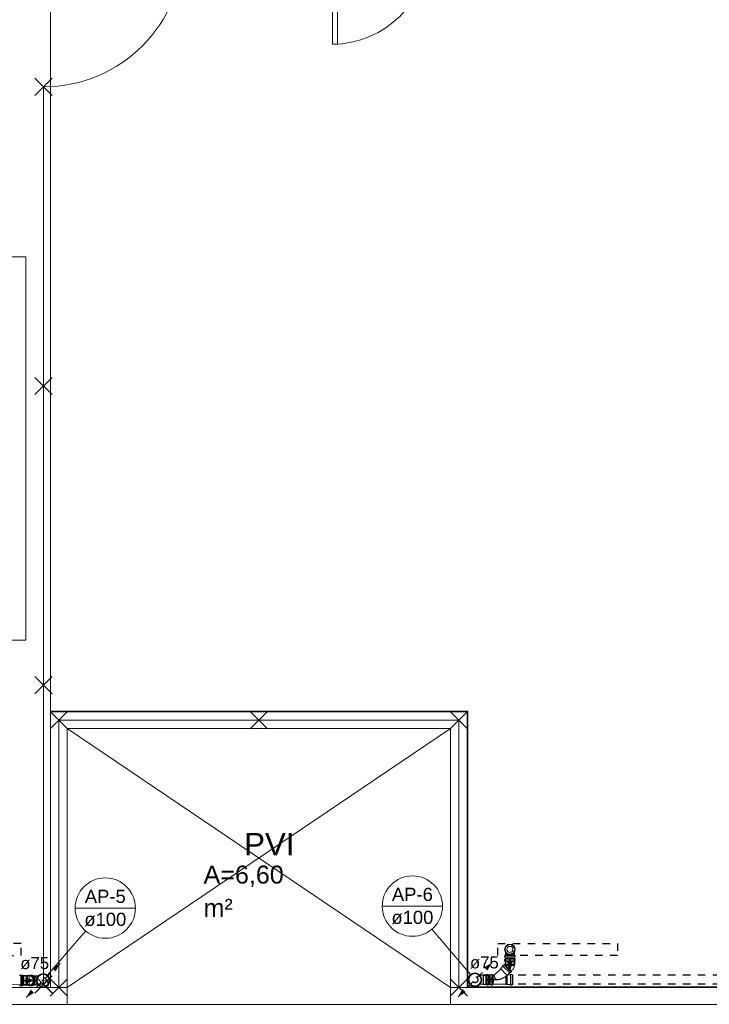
# Model space of a CAD drawing. Header units: millimetres. Extents: x 567 to 934, y -1 to 364.
# Tile 256 of 256: x 637 to 649, y 208 to 224. Entities that reach past the tile are written whole.
import ezdxf

# ---------------------------------------------------------------- set-up
doc = ezdxf.new("R2010")
doc.units = ezdxf.units.MM
doc.header["$MEASUREMENT"] = 0
doc.linetypes.add('JIS_02_1.2', pattern=[0.25, 0.125, -0.125])
doc.linetypes.add('NULL', pattern=[0])
for name, color, linetype, lineweight in [('AP-Condutos', 14, 'JIS_02_1.2', 25), ('AP-Conexões', 9, 'Continuous', 18), ('AP-Indicação coluna', 14, 'Continuous', 13), ('AP-Sentido conduto', 14, 'Continuous', 30), ('AP-Textos conduto', 7, 'Continuous', 9), ('Simbolos', 14, 'Continuous', 20), ('Simbolos_int', 14, 'Continuous', 15)]:
    doc.layers.add(name, color=color, linetype=linetype, lineweight=lineweight)
doc.layers.add('ARQ FINA', color=8, linetype='Continuous')
doc.styles.add('Arial', font='arial.ttf')

msp = doc.modelspace()

# ---------------------------------------------------------------- hatches: boundary and pattern name
at = {"layer": 'AP-Condutos', "linetype": 'Continuous'}
for points in [[(637.812, 208.55), (637.682, 208.475), (637.737, 208.42)], [(645.023, 208.562), (644.894, 208.487), (644.948, 208.432)], [(637.246, 207.984), (637.376, 208.059), (637.321, 208.114)], [(644.458, 207.997), (644.588, 208.072), (644.533, 208.127)]]:
    msp.add_hatch(color=151, dxfattribs=at).paths.add_polyline_path(points)

# ---------------------------------------------------------------- linework, layer by layer
at = {"layer": 'AP-Condutos'}
for p, q in [((645.249, 208.526), (645.249, 208.632)), ((645.4, 208.526), (645.4, 208.632)), ((637.294, 208.343), (637.154, 208.343)), ((644.878, 208.355), (644.974, 208.355)), ((654.338, 208.355), (645.371, 208.355)), ((637.294, 208.192), (637.154, 208.192)), ((644.878, 208.204), (644.974, 208.204)), ((654.338, 208.204), (645.371, 208.204))]:
    msp.add_line(p, q, dxfattribs=at)
for points in [[(635.16, 208.886), (635.16, 208.686), (637.16, 208.686), (637.16, 208.886)], [(647.122, 208.886), (647.122, 208.686), (645.122, 208.686), (645.122, 208.886)]]:
    msp.add_lwpolyline(points, close=True, dxfattribs=at)
for points in [[(637.565, 208.302), (637.812, 208.55)], [(644.776, 208.315), (645.023, 208.562)], [(637.494, 208.232), (637.246, 207.984)], [(644.705, 208.244), (644.458, 207.997)]]:
    msp.add_lwpolyline(points, dxfattribs=at)
for centre in [(644.741, 208.28), (644.741, 208.28), (637.529, 208.267), (637.529, 208.267)]:
    msp.add_circle(centre, 0.05, dxfattribs=at)
at = {"layer": 'AP-Conexões'}
msp.add_circle((645.325, 208.786), 0.05, dxfattribs=at)
at = {"layer": 'AP-Indicação coluna'}
for p, q in [((643.192, 209.509), (644.2, 209.509)), ((638.062, 209.476), (639.071, 209.476)), ((638.238, 209.093), (637.604, 208.355)), ((644.023, 209.125), (644.666, 208.367))]:
    msp.add_line(p, q, dxfattribs=at)
for centre in [(638.567, 209.476), (638.567, 209.476), (643.696, 209.509), (643.696, 209.509)]:
    msp.add_circle(centre, 0.504, dxfattribs=at)
at = {"layer": 'AP-Sentido conduto'}
for p, q in [((645.357, 208.554), (645.292, 208.554)), ((645.292, 208.554), (645.325, 208.433)), ((645.325, 208.433), (645.357, 208.554)), ((637.362, 208.267), (637.241, 208.3)), ((637.241, 208.3), (637.241, 208.235)), ((637.241, 208.235), (637.362, 208.267)), ((645.053, 208.312), (644.933, 208.28)), ((644.933, 208.28), (645.053, 208.247)), ((645.053, 208.247), (645.053, 208.312))]:
    msp.add_line(p, q, dxfattribs=at)
for points in [[(645.325, 208.633), (645.325, 208.433)], [(637.162, 208.267), (637.362, 208.267)], [(645.133, 208.28), (644.933, 208.28)]]:
    msp.add_lwpolyline(points, dxfattribs=at)
at = {"layer": 'ARQ FINA', "lineweight": 5}
for p, q in [((637.651, 225.821), (637.651, 212.763)), ((642.359, 225.503), (642.359, 223.903)), ((642.447, 223.903), (642.447, 225.503)), ((642.359, 223.903), (642.447, 223.903)), ((637.678, 223.048), (637.391, 223.335)), ((637.678, 223.335), (637.391, 223.048)), ((637.534, 223.191), (637.534, 208.201)), ((635.451, 220.35), (637.241, 220.35)), ((637.241, 220.35), (637.241, 213.95)), ((637.678, 218.051), (637.391, 218.338)), ((637.678, 218.338), (637.391, 218.051)), ((637.241, 213.95), (635.451, 213.95)), ((637.678, 213.054), (637.391, 213.342)), ((637.678, 213.342), (637.391, 213.054)), ((637.648, 212.757), (637.935, 212.469)), ((637.648, 212.469), (637.935, 212.757)), ((637.935, 212.757), (637.648, 212.469)), ((637.648, 212.757), (637.935, 212.469)), ((637.651, 212.753), (637.651, 212.763)), ((637.651, 212.763), (644.621, 212.763)), ((637.651, 212.753), (644.611, 212.753)), ((637.651, 208.149), (637.651, 212.753)), ((637.791, 208.149), (637.791, 212.613)), ((637.791, 212.613), (644.471, 212.613)), ((641.275, 212.757), (640.988, 212.469)), ((640.988, 212.757), (641.275, 212.469)), ((644.615, 212.757), (644.328, 212.469)), ((644.328, 212.757), (644.615, 212.469)), ((644.615, 212.469), (644.328, 212.757)), ((644.615, 212.757), (644.328, 212.469)), ((644.471, 212.613), (644.471, 208.149)), ((644.611, 212.753), (644.621, 212.763)), ((644.611, 212.753), (644.611, 208.149)), ((644.621, 212.763), (644.621, 208.159)), ((644.331, 212.473), (637.931, 212.473)), ((637.931, 212.473), (637.931, 208.149)), ((637.931, 212.473), (644.331, 208.149)), ((637.931, 208.149), (644.331, 212.473)), ((644.331, 208.149), (644.331, 212.473)), ((637.679, 208.059), (637.389, 208.344)), ((637.678, 208.058), (637.391, 208.345)), ((637.678, 208.345), (637.391, 208.058)), ((637.392, 208.057), (637.677, 208.346)), ((637.534, 208.201), (611.295, 207.974)), ((637.606, 208.166), (637.606, 208.256)), ((637.648, 208.293), (637.935, 208.006)), ((637.648, 208.006), (637.935, 208.293)), ((644.615, 208.006), (644.328, 208.293)), ((644.615, 208.293), (644.328, 208.006)), ((637.931, 208.149), (636.529, 208.149)), ((637.931, 207.869), (637.931, 208.149)), ((657.521, 208.149), (644.331, 208.149)), ((644.331, 208.149), (644.331, 207.869)), ((644.611, 208.149), (644.621, 208.159)), ((657.331, 208.159), (644.621, 208.159)), ((636.522, 207.869), (670.363, 207.869)), ((636.53, 207.869), (637.931, 207.869)), ((644.331, 207.869), (667.191, 207.869))]:
    msp.add_line(p, q, dxfattribs=at)
at = {"layer": 'ARQ FINA', "linetype": 'Continuous', "lineweight": 5}
msp.add_line((637.651, 225.821), (637.651, 212.763), dxfattribs=at)
at = {"layer": 'ARQ FINA', "lineweight": 5}
for centre, radius, end in [((637.535, 225.528), 2.337, 0), ((642.359, 225.503), 1.6, 360)]:
    msp.add_arc(centre, radius, 270, end, dxfattribs=at)
at = {"layer": 'Simbolos'}
for p, q in [((645.236, 208.68), (645.236, 208.662)), ((645.244, 208.683), (645.238, 208.682)), ((645.243, 208.66), (645.238, 208.66)), ((645.245, 208.694), (645.404, 208.694)), ((645.245, 208.694), (645.245, 208.685)), ((645.245, 208.658), (645.245, 208.641)), ((645.249, 208.74), (645.249, 208.694)), ((645.4, 208.74), (645.4, 208.694)), ((645.404, 208.694), (645.404, 208.685)), ((645.405, 208.658), (645.405, 208.641)), ((645.406, 208.683), (645.412, 208.682)), ((645.407, 208.66), (645.412, 208.66)), ((645.413, 208.68), (645.413, 208.662)), ((645.208, 208.506), (645.171, 208.469)), ((645.208, 208.509), (645.204, 208.513)), ((645.217, 208.528), (645.205, 208.515)), ((645.322, 208.395), (645.209, 208.507)), ((645.225, 208.525), (645.219, 208.528)), ((645.339, 208.412), (645.226, 208.524)), ((645.234, 208.532), (645.227, 208.525)), ((645.346, 208.419), (645.234, 208.532)), ((645.236, 208.617), (645.236, 208.6)), ((645.246, 208.539), (645.237, 208.529)), ((645.244, 208.621), (645.238, 208.619)), ((645.243, 208.597), (645.238, 208.598)), ((645.245, 208.641), (645.245, 208.64)), ((645.245, 208.64), (645.245, 208.527)), ((645.404, 208.632), (645.245, 208.632)), ((645.245, 208.632), (645.245, 208.623)), ((645.245, 208.595), (645.245, 208.578)), ((645.245, 208.578), (645.246, 208.578)), ((645.245, 208.527), (645.246, 208.526)), ((645.246, 208.578), (645.246, 208.542)), ((645.246, 208.542), (645.246, 208.542)), ((645.246, 208.526), (645.403, 208.526)), ((645.404, 208.542), (645.4, 208.539)), ((645.4, 208.539), (645.4, 208.525)), ((645.4, 208.525), (645.403, 208.525)), ((645.4, 208.519), (645.403, 208.519)), ((645.404, 208.527), (645.403, 208.526)), ((645.403, 208.525), (645.403, 208.519)), ((645.405, 208.641), (645.404, 208.64)), ((645.404, 208.64), (645.404, 208.527)), ((645.404, 208.632), (645.404, 208.623)), ((645.404, 208.595), (645.404, 208.578)), ((645.404, 208.578), (645.404, 208.578)), ((645.404, 208.578), (645.404, 208.542)), ((645.406, 208.621), (645.412, 208.619)), ((645.406, 208.597), (645.412, 208.598)), ((645.413, 208.617), (645.413, 208.6)), ((637.137, 208.348), (637.139, 208.354)), ((637.141, 208.356), (637.159, 208.356)), ((637.154, 208.347), (637.163, 208.347)), ((637.154, 208.188), (637.154, 208.347)), ((637.161, 208.349), (637.16, 208.354)), ((637.163, 208.347), (637.18, 208.347)), ((637.165, 208.348), (637.167, 208.354)), ((637.169, 208.356), (637.186, 208.356)), ((637.18, 208.347), (637.181, 208.347)), ((637.181, 208.347), (637.293, 208.347)), ((637.189, 208.349), (637.188, 208.354)), ((637.191, 208.347), (637.208, 208.347)), ((637.208, 208.347), (637.208, 208.346)), ((637.208, 208.346), (637.244, 208.346)), ((637.244, 208.346), (637.247, 208.343)), ((637.247, 208.343), (637.261, 208.343)), ((637.261, 208.343), (637.261, 208.346)), ((637.261, 208.346), (637.267, 208.346)), ((637.267, 208.343), (637.267, 208.346)), ((637.267, 208.343), (637.311, 208.343)), ((637.293, 208.347), (637.294, 208.346)), ((637.294, 208.189), (637.294, 208.346)), ((637.318, 208.356), (637.336, 208.356)), ((637.392, 208.343), (637.442, 208.343)), ((644.881, 208.355), (644.828, 208.355)), ((644.879, 208.359), (644.878, 208.358)), ((644.878, 208.358), (644.878, 208.201)), ((644.992, 208.359), (644.879, 208.359)), ((644.884, 208.359), (644.881, 208.355)), ((644.92, 208.359), (644.884, 208.359)), ((644.937, 208.359), (644.92, 208.359)), ((644.92, 208.359), (644.92, 208.359)), ((644.939, 208.361), (644.94, 208.366)), ((644.959, 208.368), (644.942, 208.368)), ((644.963, 208.361), (644.961, 208.367)), ((644.974, 208.359), (644.965, 208.359)), ((644.974, 208.359), (644.974, 208.2)), ((645.01, 208.36), (644.992, 208.36)), ((644.992, 208.36), (644.992, 208.359)), ((645.012, 208.361), (645.012, 208.366)), ((645.031, 208.368), (645.014, 208.368)), ((645.035, 208.361), (645.033, 208.367)), ((645.046, 208.359), (645.037, 208.359)), ((645.046, 208.359), (645.046, 208.2)), ((645.063, 208.355), (645.046, 208.355)), ((645.046, 208.355), (645.046, 208.204)), ((645.171, 208.463), (645.063, 208.355)), ((645.171, 208.469), (645.171, 208.463)), ((645.171, 208.463), (645.281, 208.353)), ((645.265, 208.346), (645.259, 208.342)), ((645.259, 208.342), (645.259, 208.337)), ((645.259, 208.337), (645.259, 208.204)), ((645.265, 208.346), (645.265, 208.342)), ((645.265, 208.342), (645.265, 208.204)), ((645.278, 208.351), (645.278, 208.204)), ((645.32, 208.393), (645.29, 208.363)), ((645.334, 208.359), (645.291, 208.359)), ((645.323, 208.393), (645.327, 208.39)), ((645.342, 208.402), (645.33, 208.39)), ((645.336, 208.361), (645.337, 208.366)), ((645.336, 208.2), (645.336, 208.359)), ((645.339, 208.41), (645.343, 208.405)), ((645.356, 208.368), (645.339, 208.368)), ((645.346, 208.419), (645.34, 208.413)), ((645.362, 208.441), (645.343, 208.422)), ((645.36, 208.361), (645.358, 208.367)), ((645.36, 208.2), (645.36, 208.359)), ((645.371, 208.359), (645.362, 208.359)), ((645.371, 208.2), (645.371, 208.359)), ((637.137, 208.186), (637.139, 208.18)), ((637.141, 208.179), (637.159, 208.179)), ((637.154, 208.188), (637.163, 208.188)), ((637.161, 208.185), (637.16, 208.18)), ((637.163, 208.187), (637.18, 208.187)), ((637.165, 208.186), (637.167, 208.18)), ((637.169, 208.179), (637.186, 208.179)), ((637.18, 208.187), (637.181, 208.188)), ((637.181, 208.188), (637.293, 208.188)), ((637.189, 208.186), (637.188, 208.18)), ((637.191, 208.188), (637.208, 208.188)), ((637.208, 208.188), (637.208, 208.188)), ((637.208, 208.188), (637.244, 208.188)), ((637.244, 208.188), (637.247, 208.192)), ((637.247, 208.192), (637.261, 208.192)), ((637.261, 208.192), (637.261, 208.189)), ((637.261, 208.189), (637.267, 208.189)), ((637.267, 208.192), (637.311, 208.192)), ((637.267, 208.192), (637.267, 208.189)), ((637.293, 208.188), (637.294, 208.189)), ((637.318, 208.178), (637.336, 208.178)), ((637.392, 208.192), (637.442, 208.192)), ((644.881, 208.204), (644.828, 208.204)), ((644.879, 208.2), (644.878, 208.201)), ((644.992, 208.2), (644.879, 208.2)), ((644.884, 208.2), (644.881, 208.204)), ((644.92, 208.2), (644.884, 208.2)), ((644.937, 208.2), (644.92, 208.2)), ((644.92, 208.2), (644.92, 208.2)), ((644.939, 208.198), (644.94, 208.193)), ((644.959, 208.191), (644.942, 208.191)), ((644.963, 208.198), (644.961, 208.192)), ((644.974, 208.2), (644.965, 208.2)), ((645.01, 208.2), (644.992, 208.2)), ((644.992, 208.2), (644.992, 208.2)), ((645.012, 208.198), (645.012, 208.193)), ((645.031, 208.191), (645.014, 208.191)), ((645.035, 208.198), (645.033, 208.192)), ((645.046, 208.2), (645.037, 208.2)), ((645.259, 208.204), (645.046, 208.204)), ((645.259, 208.204), (645.259, 208.201)), ((645.265, 208.201), (645.259, 208.201)), ((645.278, 208.204), (645.265, 208.204)), ((645.265, 208.204), (645.265, 208.201)), ((645.282, 208.2), (645.278, 208.204)), ((645.334, 208.2), (645.282, 208.2)), ((645.336, 208.198), (645.337, 208.193)), ((645.356, 208.191), (645.339, 208.191)), ((645.36, 208.198), (645.358, 208.192)), ((645.371, 208.2), (645.362, 208.2))]:
    msp.add_line(p, q, dxfattribs=at)
for points in [[(645.238, 208.682), (645.237, 208.682), (645.237, 208.682), (645.237, 208.681), (645.237, 208.681), (645.237, 208.681), (645.236, 208.681), (645.236, 208.68), (645.236, 208.68), (645.236, 208.68)], [(645.236, 208.662), (645.236, 208.662), (645.236, 208.662), (645.236, 208.661), (645.237, 208.661), (645.237, 208.661), (645.237, 208.661), (645.237, 208.661), (645.238, 208.66), (645.238, 208.66)], [(645.245, 208.658), (645.245, 208.658), (645.245, 208.659), (645.245, 208.659), (645.244, 208.659), (645.244, 208.659), (645.244, 208.66), (645.244, 208.66), (645.243, 208.66), (645.243, 208.66)], [(645.244, 208.683), (645.244, 208.683), (645.244, 208.684), (645.245, 208.684), (645.245, 208.684), (645.245, 208.684), (645.245, 208.684), (645.245, 208.685), (645.245, 208.685), (645.245, 208.685)], [(645.404, 208.685), (645.404, 208.685), (645.405, 208.685), (645.405, 208.684), (645.405, 208.684), (645.405, 208.684), (645.405, 208.684), (645.405, 208.684), (645.406, 208.683), (645.406, 208.683)], [(645.407, 208.66), (645.406, 208.66), (645.406, 208.66), (645.406, 208.66), (645.405, 208.659), (645.405, 208.659), (645.405, 208.659), (645.405, 208.659), (645.405, 208.658), (645.405, 208.658)], [(645.413, 208.68), (645.413, 208.68), (645.413, 208.68), (645.413, 208.681), (645.413, 208.681), (645.413, 208.681), (645.413, 208.681), (645.412, 208.682), (645.412, 208.682), (645.412, 208.682)], [(645.412, 208.66), (645.412, 208.66), (645.412, 208.661), (645.413, 208.661), (645.413, 208.661), (645.413, 208.661), (645.413, 208.661), (645.413, 208.662), (645.413, 208.662), (645.413, 208.662)], [(645.205, 208.515), (645.204, 208.515), (645.204, 208.515), (645.204, 208.515), (645.204, 208.514), (645.204, 208.514), (645.204, 208.514), (645.204, 208.513), (645.204, 208.513), (645.204, 208.513)], [(645.208, 208.506), (645.208, 208.506), (645.208, 208.506), (645.208, 208.507), (645.208, 208.507), (645.208, 208.507), (645.208, 208.508), (645.208, 208.508), (645.208, 208.508), (645.208, 208.509)], [(645.219, 208.528), (645.219, 208.528), (645.219, 208.528), (645.219, 208.528), (645.218, 208.528), (645.218, 208.528), (645.218, 208.528), (645.217, 208.528), (645.217, 208.528), (645.217, 208.528)], [(645.225, 208.525), (645.225, 208.525), (645.225, 208.525), (645.226, 208.525), (645.226, 208.525), (645.226, 208.525), (645.226, 208.525), (645.227, 208.525), (645.227, 208.525), (645.227, 208.525)], [(645.238, 208.619), (645.237, 208.619), (645.237, 208.619), (645.237, 208.619), (645.237, 208.618), (645.237, 208.618), (645.236, 208.618), (645.236, 208.618), (645.236, 208.617), (645.236, 208.617)], [(645.236, 208.6), (645.236, 208.599), (645.236, 208.599), (645.236, 208.599), (645.237, 208.598), (645.237, 208.598), (645.237, 208.598), (645.237, 208.598), (645.238, 208.598), (645.238, 208.598)], [(645.245, 208.595), (645.245, 208.596), (645.245, 208.596), (645.245, 208.596), (645.245, 208.596), (645.245, 208.597), (645.244, 208.597), (645.244, 208.597), (645.244, 208.597), (645.243, 208.597)], [(645.244, 208.621), (645.244, 208.621), (645.244, 208.621), (645.245, 208.621), (645.245, 208.621), (645.245, 208.622), (645.245, 208.622), (645.245, 208.622), (645.245, 208.622), (645.245, 208.623)], [(645.246, 208.539), (645.247, 208.539), (645.247, 208.539), (645.247, 208.54), (645.247, 208.54), (645.247, 208.54), (645.247, 208.541), (645.247, 208.541), (645.247, 208.541), (645.246, 208.542)], [(645.357, 208.436), (645.365, 208.444), (645.372, 208.452), (645.378, 208.46), (645.383, 208.469), (645.388, 208.479), (645.392, 208.488), (645.396, 208.498), (645.398, 208.509), (645.4, 208.519)], [(645.404, 208.623), (645.404, 208.622), (645.405, 208.622), (645.405, 208.622), (645.405, 208.622), (645.405, 208.621), (645.405, 208.621), (645.405, 208.621), (645.406, 208.621), (645.406, 208.621)], [(645.406, 208.597), (645.406, 208.597), (645.406, 208.597), (645.405, 208.597), (645.405, 208.597), (645.405, 208.596), (645.405, 208.596), (645.405, 208.596), (645.404, 208.596), (645.404, 208.595)], [(645.413, 208.617), (645.413, 208.617), (645.413, 208.618), (645.413, 208.618), (645.413, 208.618), (645.413, 208.618), (645.413, 208.619), (645.412, 208.619), (645.412, 208.619), (645.412, 208.619)], [(645.412, 208.598), (645.412, 208.598), (645.412, 208.598), (645.413, 208.598), (645.413, 208.598), (645.413, 208.598), (645.413, 208.599), (645.413, 208.599), (645.413, 208.599), (645.413, 208.6)], [(637.141, 208.356), (637.141, 208.356), (637.14, 208.356), (637.14, 208.356), (637.14, 208.355), (637.14, 208.355), (637.139, 208.355), (637.139, 208.355), (637.139, 208.355), (637.139, 208.354)], [(637.16, 208.354), (637.16, 208.354), (637.16, 208.355), (637.16, 208.355), (637.16, 208.355), (637.16, 208.355), (637.159, 208.356), (637.159, 208.356), (637.159, 208.356), (637.159, 208.356)], [(637.161, 208.349), (637.161, 208.349), (637.161, 208.348), (637.161, 208.348), (637.161, 208.348), (637.162, 208.348), (637.162, 208.347), (637.162, 208.347), (637.163, 208.347), (637.163, 208.347)], [(637.163, 208.347), (637.164, 208.347), (637.164, 208.347), (637.164, 208.347), (637.165, 208.347), (637.165, 208.347), (637.165, 208.347), (637.165, 208.348), (637.165, 208.348), (637.165, 208.348)], [(637.169, 208.356), (637.169, 208.356), (637.168, 208.356), (637.168, 208.356), (637.168, 208.355), (637.168, 208.355), (637.167, 208.355), (637.167, 208.355), (637.167, 208.355), (637.167, 208.354)], [(637.188, 208.354), (637.188, 208.354), (637.188, 208.355), (637.188, 208.355), (637.188, 208.355), (637.188, 208.355), (637.187, 208.356), (637.187, 208.356), (637.187, 208.356), (637.186, 208.356)], [(637.189, 208.349), (637.189, 208.348), (637.189, 208.348), (637.189, 208.348), (637.189, 208.347), (637.19, 208.347), (637.19, 208.347), (637.19, 208.347), (637.191, 208.347), (637.191, 208.347)], [(637.296, 208.35), (637.294, 208.349), (637.293, 208.348), (637.292, 208.348), (637.291, 208.347), (637.29, 208.346), (637.289, 208.345), (637.288, 208.344), (637.286, 208.344), (637.285, 208.343)], [(637.318, 208.356), (637.316, 208.356), (637.313, 208.356), (637.311, 208.355), (637.308, 208.355), (637.305, 208.354), (637.303, 208.353), (637.3, 208.352), (637.298, 208.351), (637.296, 208.35)], [(637.33, 208.337), (637.328, 208.338), (637.326, 208.339), (637.324, 208.34), (637.322, 208.341), (637.32, 208.342), (637.317, 208.342), (637.315, 208.342), (637.313, 208.343), (637.311, 208.343)], [(637.341, 208.35), (637.339, 208.351), (637.337, 208.352), (637.334, 208.353), (637.332, 208.354), (637.329, 208.355), (637.326, 208.355), (637.324, 208.356), (637.321, 208.356), (637.318, 208.356)], [(637.348, 208.321), (637.347, 208.323), (637.345, 208.325), (637.343, 208.327), (637.341, 208.329), (637.339, 208.331), (637.337, 208.333), (637.335, 208.334), (637.332, 208.336), (637.33, 208.337)], [(637.359, 208.35), (637.357, 208.351), (637.354, 208.352), (637.352, 208.353), (637.349, 208.354), (637.347, 208.355), (637.344, 208.355), (637.341, 208.356), (637.339, 208.356), (637.336, 208.356)], [(637.363, 208.33), (637.361, 208.333), (637.359, 208.335), (637.357, 208.338), (637.354, 208.34), (637.352, 208.342), (637.349, 208.344), (637.347, 208.346), (637.344, 208.348), (637.341, 208.35)], [(637.381, 208.33), (637.379, 208.333), (637.376, 208.335), (637.374, 208.338), (637.372, 208.34), (637.37, 208.342), (637.367, 208.344), (637.364, 208.346), (637.362, 208.348), (637.359, 208.35)], [(637.376, 208.302), (637.375, 208.306), (637.374, 208.309), (637.373, 208.312), (637.372, 208.315), (637.37, 208.318), (637.368, 208.321), (637.367, 208.324), (637.365, 208.327), (637.363, 208.33)], [(637.374, 208.347), (637.373, 208.347), (637.372, 208.347), (637.371, 208.347), (637.37, 208.347), (637.369, 208.347), (637.368, 208.347), (637.367, 208.347), (637.366, 208.346), (637.365, 208.346)], [(637.394, 208.342), (637.392, 208.343), (637.39, 208.344), (637.388, 208.345), (637.386, 208.345), (637.383, 208.346), (637.381, 208.347), (637.379, 208.347), (637.376, 208.347), (637.374, 208.347)], [(637.394, 208.302), (637.393, 208.306), (637.392, 208.309), (637.39, 208.312), (637.389, 208.315), (637.388, 208.318), (637.386, 208.321), (637.384, 208.324), (637.382, 208.327), (637.381, 208.33)], [(637.414, 208.324), (637.412, 208.326), (637.41, 208.328), (637.408, 208.331), (637.406, 208.333), (637.404, 208.335), (637.402, 208.337), (637.399, 208.338), (637.397, 208.34), (637.394, 208.342)], [(644.937, 208.359), (644.938, 208.359), (644.938, 208.359), (644.938, 208.359), (644.938, 208.36), (644.939, 208.36), (644.939, 208.36), (644.939, 208.36), (644.939, 208.361), (644.939, 208.361)], [(644.942, 208.368), (644.941, 208.368), (644.941, 208.368), (644.941, 208.368), (644.94, 208.368), (644.94, 208.367), (644.94, 208.367), (644.94, 208.367), (644.94, 208.367), (644.94, 208.366)], [(644.961, 208.367), (644.961, 208.367), (644.961, 208.367), (644.961, 208.367), (644.961, 208.368), (644.96, 208.368), (644.96, 208.368), (644.96, 208.368), (644.959, 208.368), (644.959, 208.368)], [(644.963, 208.361), (644.963, 208.36), (644.963, 208.36), (644.963, 208.36), (644.963, 208.36), (644.964, 208.359), (644.964, 208.359), (644.964, 208.359), (644.964, 208.359), (644.965, 208.359)], [(645.01, 208.36), (645.01, 208.36), (645.01, 208.36), (645.01, 208.36), (645.011, 208.36), (645.011, 208.36), (645.011, 208.36), (645.011, 208.361), (645.011, 208.361), (645.012, 208.361)], [(645.014, 208.368), (645.014, 208.368), (645.013, 208.368), (645.013, 208.368), (645.013, 208.368), (645.012, 208.367), (645.012, 208.367), (645.012, 208.367), (645.012, 208.367), (645.012, 208.366)], [(645.033, 208.367), (645.033, 208.367), (645.033, 208.367), (645.033, 208.367), (645.033, 208.368), (645.033, 208.368), (645.032, 208.368), (645.032, 208.368), (645.032, 208.368), (645.031, 208.368)], [(645.035, 208.361), (645.035, 208.36), (645.035, 208.36), (645.035, 208.36), (645.036, 208.36), (645.036, 208.359), (645.036, 208.359), (645.036, 208.359), (645.037, 208.359), (645.037, 208.359)], [(645.063, 208.356), (645.063, 208.355), (645.063, 208.355), (645.063, 208.355), (645.063, 208.354), (645.063, 208.354), (645.063, 208.354), (645.063, 208.353), (645.064, 208.353), (645.064, 208.353)], [(645.064, 208.353), (645.064, 208.349), (645.064, 208.346), (645.065, 208.342), (645.066, 208.339), (645.066, 208.336), (645.067, 208.332), (645.068, 208.329), (645.069, 208.325), (645.071, 208.322)], [(645.198, 208.302), (645.205, 208.306), (645.212, 208.309), (645.218, 208.313), (645.225, 208.317), (645.232, 208.321), (645.239, 208.325), (645.245, 208.329), (645.252, 208.333), (645.258, 208.337)], [(645.258, 208.337), (645.258, 208.337), (645.258, 208.337), (645.259, 208.337), (645.259, 208.337), (645.259, 208.337), (645.259, 208.337), (645.259, 208.337), (645.259, 208.337), (645.259, 208.337)], [(645.265, 208.342), (645.268, 208.343), (645.271, 208.345), (645.274, 208.347), (645.276, 208.349), (645.279, 208.351), (645.282, 208.353), (645.284, 208.355), (645.287, 208.357), (645.29, 208.359)], [(645.29, 208.363), (645.289, 208.362), (645.289, 208.362), (645.289, 208.362), (645.289, 208.362), (645.289, 208.361), (645.289, 208.361), (645.289, 208.361), (645.289, 208.361), (645.289, 208.36), (645.289, 208.36), (645.289, 208.36), (645.29, 208.36), (645.29, 208.36), (645.29, 208.359), (645.29, 208.359), (645.291, 208.359), (645.291, 208.359), (645.291, 208.359)], [(645.323, 208.393), (645.323, 208.394), (645.322, 208.394), (645.322, 208.394), (645.322, 208.394), (645.322, 208.394), (645.321, 208.394), (645.321, 208.394), (645.321, 208.393), (645.32, 208.393)], [(645.327, 208.39), (645.327, 208.39), (645.328, 208.39), (645.328, 208.39), (645.328, 208.389), (645.329, 208.389), (645.329, 208.39), (645.329, 208.39), (645.33, 208.39), (645.33, 208.39)], [(645.334, 208.359), (645.335, 208.359), (645.335, 208.359), (645.335, 208.359), (645.336, 208.36), (645.336, 208.36), (645.336, 208.36), (645.336, 208.36), (645.336, 208.361), (645.336, 208.361)], [(645.339, 208.368), (645.339, 208.368), (645.338, 208.368), (645.338, 208.368), (645.338, 208.368), (645.337, 208.367), (645.337, 208.367), (645.337, 208.367), (645.337, 208.367), (645.337, 208.366)], [(645.34, 208.413), (645.34, 208.412), (645.339, 208.412), (645.339, 208.412), (645.339, 208.412), (645.339, 208.411), (645.339, 208.411), (645.339, 208.411), (645.339, 208.411), (645.339, 208.41)], [(645.342, 208.402), (645.342, 208.403), (645.343, 208.403), (645.343, 208.403), (645.343, 208.403), (645.343, 208.404), (645.343, 208.404), (645.343, 208.404), (645.343, 208.405), (645.343, 208.405)], [(645.358, 208.367), (645.358, 208.367), (645.358, 208.367), (645.358, 208.367), (645.358, 208.368), (645.358, 208.368), (645.357, 208.368), (645.357, 208.368), (645.357, 208.368), (645.356, 208.368)], [(645.36, 208.361), (645.36, 208.36), (645.36, 208.36), (645.36, 208.36), (645.361, 208.36), (645.361, 208.359), (645.361, 208.359), (645.361, 208.359), (645.362, 208.359), (645.362, 208.359)], [(637.139, 208.18), (637.139, 208.18), (637.139, 208.179), (637.139, 208.179), (637.14, 208.179), (637.14, 208.179), (637.14, 208.179), (637.14, 208.179), (637.141, 208.179), (637.141, 208.179)], [(637.159, 208.179), (637.159, 208.179), (637.159, 208.179), (637.159, 208.179), (637.16, 208.179), (637.16, 208.179), (637.16, 208.179), (637.16, 208.18), (637.16, 208.18), (637.16, 208.18)], [(637.163, 208.187), (637.163, 208.187), (637.162, 208.187), (637.162, 208.187), (637.162, 208.187), (637.161, 208.187), (637.161, 208.186), (637.161, 208.186), (637.161, 208.186), (637.161, 208.185)], [(637.165, 208.186), (637.165, 208.186), (637.165, 208.187), (637.165, 208.187), (637.165, 208.187), (637.165, 208.187), (637.164, 208.187), (637.164, 208.187), (637.164, 208.188), (637.163, 208.188)], [(637.167, 208.18), (637.167, 208.18), (637.167, 208.179), (637.167, 208.179), (637.168, 208.179), (637.168, 208.179), (637.168, 208.179), (637.168, 208.179), (637.169, 208.179), (637.169, 208.179)], [(637.186, 208.179), (637.187, 208.179), (637.187, 208.179), (637.187, 208.179), (637.188, 208.179), (637.188, 208.179), (637.188, 208.179), (637.188, 208.18), (637.188, 208.18), (637.188, 208.18)], [(637.191, 208.188), (637.191, 208.188), (637.19, 208.187), (637.19, 208.187), (637.19, 208.187), (637.189, 208.187), (637.189, 208.187), (637.189, 208.186), (637.189, 208.186), (637.189, 208.186)], [(637.285, 208.192), (637.286, 208.191), (637.288, 208.19), (637.289, 208.189), (637.29, 208.188), (637.291, 208.187), (637.292, 208.187), (637.293, 208.186), (637.294, 208.185), (637.296, 208.184)], [(637.296, 208.184), (637.298, 208.183), (637.3, 208.182), (637.303, 208.181), (637.305, 208.18), (637.308, 208.179), (637.311, 208.179), (637.313, 208.178), (637.316, 208.178), (637.318, 208.178)], [(637.311, 208.192), (637.313, 208.192), (637.315, 208.192), (637.317, 208.192), (637.32, 208.193), (637.322, 208.193), (637.324, 208.194), (637.326, 208.195), (637.328, 208.196), (637.33, 208.197)], [(637.318, 208.178), (637.321, 208.178), (637.324, 208.178), (637.326, 208.179), (637.329, 208.179), (637.332, 208.18), (637.334, 208.181), (637.337, 208.182), (637.339, 208.183), (637.341, 208.184)], [(637.33, 208.197), (637.332, 208.198), (637.335, 208.2), (637.337, 208.202), (637.339, 208.203), (637.341, 208.205), (637.343, 208.207), (637.345, 208.209), (637.347, 208.212), (637.348, 208.214)], [(637.336, 208.178), (637.339, 208.178), (637.341, 208.178), (637.344, 208.179), (637.347, 208.179), (637.349, 208.18), (637.352, 208.181), (637.354, 208.182), (637.357, 208.183), (637.359, 208.184)], [(637.341, 208.184), (637.344, 208.186), (637.347, 208.188), (637.349, 208.19), (637.352, 208.192), (637.354, 208.194), (637.357, 208.197), (637.359, 208.199), (637.361, 208.202), (637.363, 208.204)], [(637.36, 208.297), (637.359, 208.3), (637.358, 208.303), (637.357, 208.305), (637.356, 208.308), (637.354, 208.311), (637.353, 208.313), (637.352, 208.316), (637.35, 208.318), (637.348, 208.321)], [(637.348, 208.214), (637.35, 208.216), (637.352, 208.219), (637.353, 208.221), (637.354, 208.224), (637.356, 208.226), (637.357, 208.229), (637.358, 208.232), (637.359, 208.234), (637.36, 208.237)], [(637.359, 208.184), (637.362, 208.186), (637.364, 208.188), (637.367, 208.19), (637.37, 208.192), (637.372, 208.194), (637.374, 208.197), (637.376, 208.199), (637.379, 208.202), (637.381, 208.204)], [(637.364, 208.267), (637.364, 208.271), (637.364, 208.274), (637.364, 208.277), (637.363, 208.281), (637.363, 208.284), (637.362, 208.287), (637.361, 208.291), (637.361, 208.294), (637.36, 208.297)], [(637.36, 208.237), (637.361, 208.24), (637.361, 208.244), (637.362, 208.247), (637.363, 208.25), (637.363, 208.254), (637.364, 208.257), (637.364, 208.26), (637.364, 208.264), (637.364, 208.267)], [(637.363, 208.204), (637.365, 208.207), (637.367, 208.21), (637.368, 208.213), (637.37, 208.216), (637.372, 208.219), (637.373, 208.222), (637.374, 208.225), (637.375, 208.229), (637.376, 208.232)], [(637.365, 208.188), (637.366, 208.188), (637.367, 208.188), (637.368, 208.188), (637.369, 208.187), (637.37, 208.187), (637.371, 208.187), (637.372, 208.187), (637.373, 208.187), (637.374, 208.187)], [(637.374, 208.187), (637.376, 208.187), (637.379, 208.187), (637.381, 208.188), (637.383, 208.188), (637.386, 208.189), (637.388, 208.19), (637.39, 208.191), (637.392, 208.192), (637.394, 208.193)], [(637.381, 208.267), (637.381, 208.271), (637.381, 208.275), (637.381, 208.279), (637.38, 208.283), (637.38, 208.287), (637.379, 208.291), (637.378, 208.295), (637.377, 208.299), (637.376, 208.302)], [(637.376, 208.232), (637.377, 208.236), (637.378, 208.24), (637.379, 208.243), (637.38, 208.247), (637.38, 208.251), (637.381, 208.255), (637.381, 208.259), (637.381, 208.263), (637.381, 208.267)], [(637.381, 208.204), (637.382, 208.207), (637.384, 208.21), (637.386, 208.213), (637.388, 208.216), (637.389, 208.219), (637.39, 208.222), (637.392, 208.225), (637.393, 208.229), (637.394, 208.232)], [(637.399, 208.267), (637.399, 208.271), (637.399, 208.275), (637.398, 208.279), (637.398, 208.283), (637.397, 208.287), (637.397, 208.291), (637.396, 208.295), (637.395, 208.299), (637.394, 208.302)], [(637.394, 208.232), (637.395, 208.236), (637.396, 208.24), (637.397, 208.243), (637.397, 208.247), (637.398, 208.251), (637.398, 208.255), (637.399, 208.259), (637.399, 208.263), (637.399, 208.267)], [(637.394, 208.193), (637.397, 208.194), (637.399, 208.196), (637.402, 208.198), (637.404, 208.2), (637.406, 208.202), (637.408, 208.204), (637.41, 208.206), (637.412, 208.208), (637.414, 208.211)], [(637.422, 208.309), (637.421, 208.311), (637.42, 208.313), (637.419, 208.314), (637.419, 208.316), (637.418, 208.318), (637.417, 208.319), (637.416, 208.321), (637.415, 208.322), (637.414, 208.324)], [(637.414, 208.211), (637.415, 208.212), (637.416, 208.214), (637.417, 208.215), (637.418, 208.217), (637.419, 208.218), (637.419, 208.22), (637.42, 208.222), (637.421, 208.223), (637.422, 208.225)], [(644.939, 208.198), (644.939, 208.198), (644.939, 208.199), (644.939, 208.199), (644.939, 208.199), (644.938, 208.199), (644.938, 208.2), (644.938, 208.2), (644.938, 208.2), (644.937, 208.2)], [(644.94, 208.193), (644.94, 208.192), (644.94, 208.192), (644.94, 208.192), (644.94, 208.192), (644.94, 208.191), (644.941, 208.191), (644.941, 208.191), (644.941, 208.191), (644.942, 208.191)], [(644.959, 208.191), (644.959, 208.191), (644.96, 208.191), (644.96, 208.191), (644.96, 208.191), (644.961, 208.191), (644.961, 208.192), (644.961, 208.192), (644.961, 208.192), (644.961, 208.192)], [(644.965, 208.2), (644.964, 208.2), (644.964, 208.2), (644.964, 208.2), (644.964, 208.2), (644.963, 208.199), (644.963, 208.199), (644.963, 208.199), (644.963, 208.199), (644.963, 208.198)], [(645.012, 208.198), (645.011, 208.198), (645.011, 208.198), (645.011, 208.199), (645.011, 208.199), (645.011, 208.199), (645.01, 208.199), (645.01, 208.199), (645.01, 208.199), (645.01, 208.2)], [(645.012, 208.193), (645.012, 208.192), (645.012, 208.192), (645.012, 208.192), (645.012, 208.192), (645.013, 208.191), (645.013, 208.191), (645.013, 208.191), (645.014, 208.191), (645.014, 208.191)], [(645.031, 208.191), (645.032, 208.191), (645.032, 208.191), (645.032, 208.191), (645.033, 208.191), (645.033, 208.191), (645.033, 208.192), (645.033, 208.192), (645.033, 208.192), (645.033, 208.192)], [(645.037, 208.2), (645.037, 208.2), (645.036, 208.2), (645.036, 208.2), (645.036, 208.2), (645.036, 208.199), (645.035, 208.199), (645.035, 208.199), (645.035, 208.199), (645.035, 208.198)], [(645.071, 208.322), (645.072, 208.319), (645.073, 208.317), (645.074, 208.314), (645.076, 208.311), (645.077, 208.309), (645.079, 208.306), (645.08, 208.304), (645.082, 208.302), (645.084, 208.299)], [(645.084, 208.299), (645.086, 208.297), (645.088, 208.295), (645.09, 208.293), (645.092, 208.291), (645.094, 208.289), (645.097, 208.288), (645.099, 208.286), (645.102, 208.285), (645.104, 208.283)], [(645.104, 208.283), (645.106, 208.283), (645.107, 208.282), (645.109, 208.282), (645.11, 208.281), (645.112, 208.281), (645.113, 208.28), (645.115, 208.28), (645.116, 208.28), (645.118, 208.28)], [(645.118, 208.28), (645.121, 208.28), (645.125, 208.28), (645.128, 208.281), (645.132, 208.281), (645.135, 208.281), (645.139, 208.282), (645.142, 208.283), (645.146, 208.284), (645.149, 208.284)], [(645.149, 208.284), (645.155, 208.286), (645.16, 208.288), (645.166, 208.289), (645.171, 208.291), (645.176, 208.293), (645.182, 208.295), (645.187, 208.298), (645.192, 208.3), (645.198, 208.302)], [(645.336, 208.198), (645.336, 208.198), (645.336, 208.199), (645.336, 208.199), (645.336, 208.199), (645.336, 208.199), (645.335, 208.2), (645.335, 208.2), (645.335, 208.2), (645.334, 208.2)], [(645.337, 208.193), (645.337, 208.192), (645.337, 208.192), (645.337, 208.192), (645.337, 208.192), (645.338, 208.191), (645.338, 208.191), (645.338, 208.191), (645.339, 208.191), (645.339, 208.191)], [(645.356, 208.191), (645.357, 208.191), (645.357, 208.191), (645.357, 208.191), (645.358, 208.191), (645.358, 208.191), (645.358, 208.192), (645.358, 208.192), (645.358, 208.192), (645.358, 208.192)], [(645.362, 208.2), (645.362, 208.2), (645.361, 208.2), (645.361, 208.2), (645.361, 208.2), (645.361, 208.199), (645.36, 208.199), (645.36, 208.199), (645.36, 208.199), (645.36, 208.198)]]:
    msp.add_lwpolyline(points, dxfattribs=at)
for centre, radius in [((645.325, 208.786), 0.0886), ((637.529, 208.267), 0.102), ((644.741, 208.28), 0.115)]:
    msp.add_circle(centre, radius, dxfattribs=at)
at = {"layer": 'Simbolos_int'}
for p, q in [((645.245, 208.684), (645.404, 208.684)), ((645.245, 208.66), (645.404, 208.66)), ((645.249, 208.694), (645.4, 208.694)), ((645.237, 208.529), (645.343, 208.422)), ((645.4, 208.525), (645.24, 208.525)), ((645.245, 208.641), (645.405, 208.641)), ((645.404, 208.621), (645.245, 208.621)), ((645.404, 208.597), (645.245, 208.597)), ((645.404, 208.578), (645.245, 208.578)), ((645.4, 208.539), (645.246, 208.539)), ((645.4, 208.519), (645.246, 208.519)), ((637.161, 208.188), (637.161, 208.347)), ((637.165, 208.188), (637.165, 208.347)), ((637.18, 208.187), (637.18, 208.347)), ((637.189, 208.188), (637.189, 208.347)), ((637.208, 208.346), (637.208, 208.188)), ((637.247, 208.343), (637.247, 208.192)), ((637.261, 208.343), (637.261, 208.192)), ((637.267, 208.343), (637.267, 208.192)), ((644.881, 208.355), (644.881, 208.204)), ((644.92, 208.359), (644.92, 208.2)), ((644.939, 208.359), (644.939, 208.2)), ((644.963, 208.359), (644.963, 208.2)), ((644.992, 208.36), (644.992, 208.2)), ((645.011, 208.359), (645.011, 208.2)), ((645.035, 208.359), (645.035, 208.2)), ((637.327, 208.267), (637.287, 208.267)), ((637.334, 208.267), (637.288, 208.267)), ((637.311, 208.247), (637.311, 208.295)), ((637.311, 208.251), (637.311, 208.284)), ((637.529, 208.267), (637.507, 208.267)), ((637.529, 208.267), (637.529, 208.288)), ((637.529, 208.267), (637.529, 208.247)), ((637.529, 208.267), (637.554, 208.267))]:
    msp.add_line(p, q, dxfattribs=at)
for centre, radius in [((645.325, 208.786), 0.0796), ((637.529, 208.267), 0.115), ((644.741, 208.28), 0.102)]:
    msp.add_circle(centre, radius, dxfattribs=at)

# ---------------------------------------------------------------- texts
at = {"layer": 'AP-Indicação coluna', "linetype": 'NULL', "char_height": 0.22, "attachment_point": 8, "line_spacing_factor": 0.6, "style": 'Arial'}
for s, insert, width in [('AP-5', (638.567, 209.559), 1.36662), ('AP-6', (643.696, 209.592), 1.36662), ('ø100', (643.696, 209.206), 1.40082), ('ø100', (638.567, 209.173), 1.40082)]:
    msp.add_mtext(s, dxfattribs=dict(at, insert=insert, width=width))
at = {"layer": 'AP-Textos conduto', "linetype": 'NULL', "char_height": 0.2, "width": 0.9628, "attachment_point": 8, "line_spacing_factor": 0.6, "style": 'Arial'}
for insert in [(637.388, 208.452), (644.898, 208.464)]:
    msp.add_mtext('ø75', dxfattribs=dict(at, insert=insert))
at = {"layer": 'ARQ FINA', "linetype": 'NULL', "lineweight": 5, "attachment_point": 7, "line_spacing_factor": 0.9, "style": 'Arial'}
for s, insert, char_height, width in [('PVI', (640.884, 210.357), 0.375, 1.68921), ('A=6,60', (640.208, 209.83), 0.3, 2.67942), ('m²', (640.208, 209.33), 0.3, 0.97729)]:
    msp.add_mtext(s, dxfattribs=dict(at, insert=insert, char_height=char_height, width=width))

doc.saveas('drawing.dxf')
